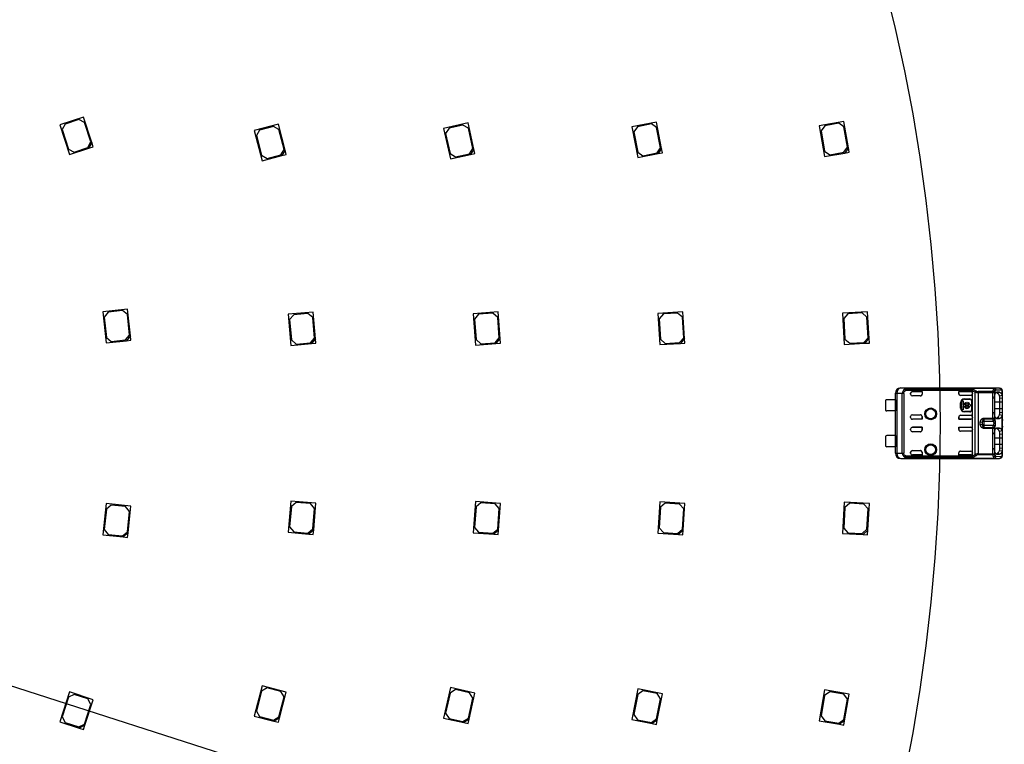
# Model space of a CAD drawing. Header units: millimetres. Extents: x 7 to 819, y 6 to 587.
# Tile 10 of 13: x 463 to 573, y 289 to 370. Entities that reach past the tile are written whole.
import ezdxf
from ezdxf.enums import TextEntityAlignment as Align
from ezdxf.lldxf.tags import DXFTag

# ---------------------------------------------------------------- set-up
doc = ezdxf.new("R2010")
doc.units = ezdxf.units.MM
doc.layers.add('Default', color=7, linetype='Continuous')
doc.layers.add('RDLED_440MM_5000', color=7, linetype='Continuous')
doc.styles.add('SEACAD_Arial', font='arial.ttf')
doc.styles.add('SEACAD_Solid_Edge_ANSI1_Symbols', font='semeca1.ttf')
tags = doc.linetypes.add('HIDDEN2', pattern=[4.7625, 3.175, -1.5875]).pattern_tags.tags
tags[6:7] = [DXFTag(74, 4), DXFTag(75, 0), DXFTag(340, '0'), DXFTag(46, 0.0), DXFTag(50, 0.0), DXFTag(44, 0.0), DXFTag(45, 0.0)]
tags[4:5] = [DXFTag(74, 4), DXFTag(75, 0), DXFTag(340, '0'), DXFTag(46, 0.0), DXFTag(50, 0.0), DXFTag(44, 0.0), DXFTag(45, 0.0)]
doc.dimstyles.new('ISO', dxfattribs={"dimtxt": 7, "dimasz": 7, "dimexe": 3.5, "dimexo": 0, "dimgap": 1.75, "dimtad": 1, "dimtxsty": 'SEACAD_Arial', "dimblk1": '_SE_FILLED', "dimblk2": '_SE_FILLED', "dimsah": 1, "dimcen": 3.5, "dimadec": 0, "dimazin": 0, "dimtfac": 0.5, "dimtdec": 3, "dimtmove": 0, "dimatfit": 3, "dimfxl": 1, "dimarcsym": 0})

# ---------------------------------------------------------------- blocks, each defined once
blk = doc.blocks.new('SE')
at = {"layer": 'RDLED_440MM_5000', "color": 7, "linetype": 'Continuous'}
for p, q in [((470.5, 358.84), (467.83, 357.98)), ((467.83, 357.98), (468.91, 354.65)), ((468.43, 358.07), (468.11, 357.44)), ((469.96, 358.56), (468.43, 358.07)), ((470.59, 358.24), (469.96, 358.56)), ((471.42, 355.99), (470.5, 358.84)), ((471.3, 356.06), (470.59, 358.24)), ((492.29, 358.05), (489.58, 357.35)), ((493.04, 355.15), (492.29, 358.05)), ((513.51, 358.19), (510.77, 357.58)), ((512.94, 357.96), (511.38, 357.62)), ((513.54, 357.59), (512.94, 357.96)), ((514.16, 355.26), (513.51, 358.19)), ((534.58, 358.29), (531.83, 357.75)), ((534.01, 358.08), (532.44, 357.77)), ((534.59, 357.68), (534.01, 358.08)), ((535.15, 355.34), (534.58, 358.29)), ((555.55, 358.36), (552.79, 357.88)), ((554.97, 358.16), (553.4, 357.88)), ((555.55, 357.75), (554.97, 358.16)), ((556.06, 355.4), (555.55, 358.36)), ((468.11, 357.44), (468.82, 355.25)), ((489.58, 357.35), (490.46, 353.96)), ((490.18, 357.4), (489.83, 356.79)), ((491.73, 357.8), (490.18, 357.4)), ((492.34, 357.45), (491.73, 357.8)), ((492.92, 355.22), (492.34, 357.45)), ((510.77, 357.58), (511.54, 354.17)), ((511.38, 357.62), (511, 357.02)), ((511, 357.02), (511.5, 354.78)), ((514.04, 355.34), (513.54, 357.59)), ((531.83, 357.75), (532.5, 354.32)), ((532.44, 357.77), (532.04, 357.18)), ((532.04, 357.18), (532.48, 354.93)), ((535.03, 355.42), (534.59, 357.68)), ((552.79, 357.88), (553.38, 354.43)), ((553.4, 357.88), (552.99, 357.31)), ((552.99, 357.31), (553.38, 355.04)), ((555.94, 355.48), (555.55, 357.75)), ((470.98, 355.43), (471.3, 356.06)), ((471.42, 355.99), (471.1, 355.36)), ((471.58, 355.52), (471.42, 355.99)), ((489.83, 356.79), (490.41, 354.57)), ((468.82, 355.25), (469.45, 354.93)), ((468.91, 354.65), (471.1, 355.36)), ((469.45, 354.93), (470.98, 355.43)), ((471.1, 355.36), (471.58, 355.52)), ((492.56, 354.61), (492.92, 355.22)), ((493.04, 355.15), (492.69, 354.54)), ((492.69, 354.54), (493.17, 354.67)), ((493.17, 354.67), (493.04, 355.15)), ((511.5, 354.78), (512.1, 354.4)), ((511.54, 354.17), (513.78, 354.67)), ((512.1, 354.4), (513.66, 354.74)), ((513.66, 354.74), (514.04, 355.34)), ((514.16, 355.26), (513.78, 354.67)), ((513.78, 354.67), (514.27, 354.78)), ((514.27, 354.78), (514.16, 355.26)), ((532.48, 354.93), (533.07, 354.53)), ((532.5, 354.32), (534.76, 354.76)), ((533.07, 354.53), (534.64, 354.84)), ((534.64, 354.84), (535.03, 355.42)), ((535.15, 355.34), (534.76, 354.76)), ((534.76, 354.76), (535.25, 354.85)), ((535.25, 354.85), (535.15, 355.34)), ((553.38, 355.04), (553.96, 354.63)), ((553.38, 354.43), (555.65, 354.82)), ((553.96, 354.63), (555.53, 354.91)), ((555.53, 354.91), (555.94, 355.48)), ((556.06, 355.4), (555.65, 354.82)), ((555.65, 354.82), (556.14, 354.91)), ((556.14, 354.91), (556.06, 355.4)), ((490.41, 354.57), (491.02, 354.21)), ((490.46, 353.96), (492.69, 354.54)), ((491.02, 354.21), (492.56, 354.61)), ((475.43, 337.37), (472.65, 337.07)), ((472.65, 337.07), (473.02, 333.59)), ((473.26, 337.04), (472.81, 336.49)), ((474.85, 337.2), (473.26, 337.04)), ((475.4, 336.76), (474.85, 337.2)), ((475.75, 334.38), (475.43, 337.37)), ((496.19, 337.04), (493.4, 336.8)), ((496.45, 334.05), (496.19, 337.04)), ((516.88, 337.06), (514.08, 336.85)), ((517.1, 334.06), (516.88, 337.06)), ((537.54, 337.07), (534.75, 336.89)), ((537.73, 334.07), (537.54, 337.07)), ((558.19, 337.08), (555.39, 336.92)), ((558.36, 334.08), (558.19, 337.08)), ((472.81, 336.49), (473.05, 334.2)), ((475.64, 334.47), (475.4, 336.76)), ((493.4, 336.8), (493.7, 333.31)), ((494.01, 336.75), (493.55, 336.21)), ((493.55, 336.21), (493.75, 333.92)), ((495.6, 336.89), (494.01, 336.75)), ((496.14, 336.43), (495.6, 336.89)), ((496.34, 334.14), (496.14, 336.43)), ((514.08, 336.85), (514.34, 333.36)), ((514.69, 336.8), (514.23, 336.26)), ((514.23, 336.26), (514.4, 333.97)), ((516.29, 336.91), (514.69, 336.8)), ((516.82, 336.45), (516.29, 336.91)), ((516.99, 334.16), (516.82, 336.45)), ((534.75, 336.89), (534.97, 333.4)), ((535.35, 336.83), (534.88, 336.3)), ((534.88, 336.3), (535.03, 334)), ((536.95, 336.93), (535.35, 336.83)), ((537.48, 336.46), (536.95, 336.93)), ((537.63, 334.17), (537.48, 336.46)), ((555.39, 336.92), (555.59, 333.42)), ((556, 336.85), (555.53, 336.32)), ((555.53, 336.32), (555.66, 334.03)), ((557.6, 336.94), (556, 336.85)), ((558.12, 336.47), (557.6, 336.94)), ((558.25, 334.18), (558.12, 336.47)), ((473.02, 333.59), (475.3, 333.83)), ((473.05, 334.2), (473.6, 333.76)), ((473.6, 333.76), (475.19, 333.92)), ((475.19, 333.92), (475.64, 334.47)), ((475.75, 334.38), (475.3, 333.83)), ((475.3, 333.83), (475.8, 333.89)), ((475.8, 333.89), (475.75, 334.38)), ((493.75, 333.92), (494.29, 333.46)), ((495.88, 333.6), (496.34, 334.14)), ((496.45, 334.05), (495.99, 333.51)), ((496.49, 333.55), (496.45, 334.05)), ((514.4, 333.97), (514.93, 333.5)), ((516.53, 333.62), (516.99, 334.16)), ((517.1, 334.06), (516.63, 333.53)), ((517.13, 333.57), (517.1, 334.06)), ((535.03, 334), (535.56, 333.53)), ((537.16, 333.64), (537.63, 334.17)), ((537.73, 334.07), (537.26, 333.54)), ((537.76, 333.58), (537.73, 334.07)), ((555.66, 334.03), (556.19, 333.56)), ((557.78, 333.65), (558.25, 334.18)), ((558.36, 334.08), (557.89, 333.56)), ((558.39, 333.58), (558.36, 334.08)), ((493.7, 333.31), (495.99, 333.51)), ((494.29, 333.46), (495.88, 333.6)), ((495.99, 333.51), (496.49, 333.55)), ((514.34, 333.36), (516.63, 333.53)), ((514.93, 333.5), (516.53, 333.62)), ((516.63, 333.53), (517.13, 333.57)), ((534.97, 333.4), (537.26, 333.54)), ((535.56, 333.53), (537.16, 333.64)), ((537.26, 333.54), (537.76, 333.58)), ((555.59, 333.42), (557.89, 333.56)), ((556.19, 333.56), (557.78, 333.65)), ((557.89, 333.56), (558.39, 333.58)), ((561.9, 328.56), (571.35, 328.56)), ((561.9, 328.56), (561.91, 328.54)), ((562.58, 328.54), (561.91, 328.54)), ((562.37, 328.43), (562.46, 328.27)), ((562.46, 328.44), (569.99, 328.44)), ((562.46, 328.44), (562.46, 328.27)), ((569.93, 328.27), (562.46, 328.27)), ((562.58, 328.54), (572.37, 328.54)), ((562.58, 328.54), (562.58, 328.53)), ((562.58, 328.53), (572.37, 328.53)), ((569.93, 328.25), (569.93, 328.27)), ((569.93, 327.96), (569.93, 328.25)), ((569.93, 328.25), (570.21, 328.1)), ((569.99, 328.44), (570.32, 328.25)), ((571.35, 328.55), (571.35, 328.56)), ((571.35, 328.55), (571.35, 328.55)), ((572.95, 328.55), (571.35, 328.55)), ((572.19, 328.15), (572.26, 328.38)), ((572.26, 328.38), (572.37, 328.53)), ((572.95, 328.55), (572.37, 328.54)), ((572.37, 328.53), (572.37, 328.54)), ((572.56, 328.34), (573.14, 328.35)), ((572.95, 328.55), (573.05, 328.5)), ((573.23, 327.75), (573.23, 328.31)), ((560.2, 327.18), (560.2, 326.03)), ((561.3, 327.23), (560.35, 327.23)), ((561.3, 327.23), (561.3, 327.96)), ((561.31, 327.96), (561.3, 327.96)), ((561.3, 327.23), (561.3, 325.98)), ((561.31, 327.94), (561.31, 327.96)), ((561.45, 327.94), (561.31, 327.94)), ((561.31, 327.94), (561.31, 327.94)), ((561.31, 321.28), (561.31, 327.94)), ((562.07, 327.94), (561.45, 327.94)), ((561.45, 327.94), (561.45, 321.28)), ((562.23, 327.94), (562.07, 327.94)), ((562.07, 321.28), (562.07, 327.94)), ((562.23, 327.94), (562.23, 321.28)), ((563, 327.86), (563, 327.96)), ((563.2, 328.16), (564.3, 328.16)), ((564.29, 328.16), (563.2, 328.16)), ((563.2, 328.16), (563.2, 328.16)), ((564.1, 327.66), (563.2, 327.66)), ((564.29, 328.16), (564.29, 327.86)), ((564.29, 328.16), (564.3, 328.16)), ((564.29, 327.86), (564.3, 327.86)), ((564.3, 328.16), (564.3, 327.86)), ((568.4, 327.92), (568.4, 328.16)), ((568.4, 328.16), (569.73, 328.16)), ((569.73, 328.16), (568.4, 328.16)), ((568.4, 328.16), (568.4, 328.16)), ((568.4, 327.91), (568.4, 328.16)), ((568.4, 327.91), (568.4, 327.92)), ((569.73, 327.72), (568.6, 327.72)), ((568.75, 326.11), (568.75, 327.1)), ((568.75, 327.1), (568.88, 327.1)), ((568.88, 327.1), (568.88, 326.67)), ((569.03, 327.34), (569.63, 327.34)), ((569.03, 327.34), (569.03, 327.31)), ((569.03, 327.31), (569.63, 327.31)), ((569.63, 327.31), (569.63, 327.34)), ((569.73, 328.16), (569.73, 328.16)), ((569.85, 327.11), (569.83, 327.11)), ((569.83, 327.11), (569.83, 326.11)), ((569.85, 327.11), (569.85, 326.11)), ((569.93, 327.96), (569.93, 327.92)), ((569.93, 325.3), (569.93, 327.92)), ((570.21, 321.12), (570.21, 328.1)), ((572.19, 328.15), (570.55, 328.15)), ((570.55, 328.15), (570.55, 328.02)), ((570.55, 328.02), (570.55, 321.19)), ((572.19, 328.02), (570.55, 328.02)), ((572.12, 327.46), (572.4, 327.46)), ((572.19, 328.02), (572.19, 328.15)), ((572.19, 325.19), (572.19, 328.02)), ((572.38, 328.02), (572.19, 328.02)), ((572.38, 328.02), (572.38, 325.19)), ((572.4, 327.46), (572.4, 325.76)), ((572.53, 328.02), (572.53, 328.02)), ((572.95, 328.07), (572.62, 328.07)), ((572.67, 327.97), (572.95, 328.07)), ((572.95, 327.68), (573.24, 327.75)), ((573.29, 327.4), (573, 327.36)), ((573, 326.96), (573, 327.36)), ((573.3, 327.4), (573.3, 328.15)), ((573.3, 326.96), (573.3, 327.4)), ((568.6, 326.31), (568.6, 326.91)), ((568.63, 326.91), (568.6, 326.91)), ((568.6, 326.31), (568.63, 326.31)), ((568.63, 326.31), (568.63, 326.91)), ((568.88, 326.11), (568.75, 326.11)), ((568.88, 326.67), (568.98, 326.67)), ((568.98, 326.54), (568.88, 326.54)), ((568.88, 326.54), (568.88, 326.11)), ((569.11, 326.67), (569.52, 326.67)), ((569.52, 326.54), (569.11, 326.54)), ((569.23, 326.93), (569.23, 326.81)), ((569.4, 326.81), (569.4, 326.93)), ((569.64, 326.67), (569.75, 326.67)), ((569.75, 326.54), (569.64, 326.54)), ((569.75, 326.67), (569.75, 326.54)), ((569.83, 326.11), (569.85, 326.11)), ((573, 326.96), (572.4, 326.96)), ((572.4, 326.26), (573, 326.26)), ((573.3, 326.96), (573, 326.96)), ((573, 326.26), (573, 326.96)), ((573, 326.26), (573.3, 326.26)), ((573, 325.86), (573, 326.26)), ((573.3, 326.26), (573.3, 326.96)), ((573.3, 325.82), (573.3, 326.26)), ((561.3, 325.98), (560.35, 325.98)), ((561.3, 323.23), (561.3, 325.98)), ((563, 325.25), (563, 325.36)), ((563.2, 325.56), (564.1, 325.56)), ((563.2, 325.06), (563.2, 325.05)), ((564.29, 325.06), (563.2, 325.06)), ((564.3, 325.05), (563.2, 325.05)), ((564.29, 325.06), (564.29, 325.36)), ((564.3, 325.36), (564.29, 325.36)), ((564.29, 325.06), (564.3, 325.05)), ((564.3, 325.36), (564.3, 325.05)), ((568.4, 325.31), (568.4, 325.06)), ((568.4, 325.31), (568.4, 325.3)), ((568.4, 325.05), (568.4, 325.3)), ((568.4, 325.06), (568.4, 325.05)), ((569.73, 325.06), (568.4, 325.06)), ((568.4, 325.05), (569.73, 325.05)), ((568.6, 325.5), (569.73, 325.5)), ((569.63, 325.91), (569.03, 325.91)), ((569.03, 325.91), (569.03, 325.88)), ((569.63, 325.88), (569.03, 325.88)), ((569.63, 325.88), (569.63, 325.91)), ((569.73, 325.05), (569.73, 325.06)), ((569.93, 325.3), (569.93, 325.25)), ((569.93, 323.96), (569.93, 325.25)), ((571.07, 324.94), (571, 324.72)), ((571.2, 325.19), (572.19, 325.19)), ((571.2, 325.19), (571.2, 325.07)), ((572.19, 325.07), (571.2, 325.07)), ((571.2, 325.07), (571.2, 324.86)), ((572.4, 325.76), (572.12, 325.76)), ((572.19, 325.07), (572.19, 325.19)), ((572.19, 325.19), (572.38, 325.19)), ((572.26, 324.86), (572.19, 325.07)), ((572.62, 325.15), (572.95, 325.15)), ((572.95, 325.15), (572.67, 325.25)), ((573.24, 325.47), (572.95, 325.54)), ((573, 325.86), (573.29, 325.82)), ((573.23, 323.75), (573.23, 325.47)), ((573.3, 325.03), (573.29, 325)), ((573.3, 325.03), (573.3, 325.82)), ((563, 323.86), (563, 323.96)), ((563.2, 324.16), (564.3, 324.16)), ((564.29, 324.16), (563.2, 324.16)), ((563.2, 324.16), (563.2, 324.16)), ((564.29, 323.86), (564.29, 324.16)), ((564.29, 324.16), (564.3, 324.16)), ((564.29, 323.86), (564.3, 323.86)), ((564.3, 324.16), (564.3, 323.86)), ((568.4, 323.92), (568.4, 324.16)), ((568.4, 324.16), (569.73, 324.16)), ((568.4, 324.16), (568.4, 323.91)), ((568.4, 324.16), (569.73, 324.16)), ((568.4, 324.16), (568.4, 324.16)), ((568.4, 323.91), (568.4, 323.92)), ((569.73, 324.16), (569.73, 324.16)), ((569.93, 323.96), (569.93, 323.92)), ((569.93, 321.3), (569.93, 323.92)), ((570.8, 324.47), (570.8, 324.75)), ((570.8, 324.75), (571, 324.72)), ((570.8, 324.47), (571, 324.5)), ((571, 324.64), (571, 324.62)), ((571, 324.62), (571, 324.5)), ((571.2, 324.86), (571.2, 324.36)), ((571.2, 324.86), (572.26, 324.86)), ((572.26, 324.36), (571.2, 324.36)), ((571.2, 324.36), (571.2, 324.15)), ((571.2, 324.15), (572.19, 324.15)), ((571.2, 324.15), (571.2, 324.02)), ((572.19, 324.02), (571.2, 324.02)), ((572.19, 324.15), (572.26, 324.36)), ((572.19, 324.02), (572.19, 324.15)), ((572.19, 321.19), (572.19, 324.02)), ((572.38, 324.02), (572.19, 324.02)), ((572.38, 324.02), (572.38, 321.19)), ((572.95, 324.07), (572.62, 324.07)), ((572.67, 323.97), (572.95, 324.07)), ((573.29, 324.22), (573.3, 324.19)), ((573.3, 323.4), (573.3, 324.19)), ((560.2, 323.18), (560.2, 322.03)), ((561.3, 323.23), (560.35, 323.23)), ((561.3, 323.23), (561.3, 321.98)), ((564.1, 323.66), (563.2, 323.66)), ((569.73, 323.72), (568.6, 323.72)), ((572.12, 323.46), (572.4, 323.46)), ((572.4, 323.46), (572.4, 321.76)), ((573, 322.96), (572.4, 322.96)), ((573.23, 323.76), (572.95, 323.68)), ((573.29, 323.4), (573, 323.36)), ((573, 322.96), (573, 323.36)), ((573, 322.26), (573, 322.96)), ((573.3, 322.96), (573, 322.96)), ((573.3, 322.96), (573.3, 323.4)), ((573.3, 322.26), (573.3, 322.96)), ((561.3, 321.98), (560.35, 321.98)), ((561.3, 321.26), (561.3, 321.98)), ((572.4, 321.76), (572.12, 321.76)), ((572.4, 322.26), (573, 322.26)), ((573, 321.86), (573, 322.26)), ((573, 322.26), (573.3, 322.26)), ((573, 321.86), (573.29, 321.82)), ((573.3, 321.82), (573.3, 322.26)), ((573.3, 321.07), (573.3, 321.82)), ((561.3, 321.26), (561.31, 321.26)), ((561.31, 321.28), (561.45, 321.28)), ((561.31, 321.28), (561.31, 321.27)), ((561.31, 321.26), (561.31, 321.27)), ((561.45, 321.28), (562.07, 321.28)), ((561.91, 320.68), (561.9, 320.66)), ((561.9, 320.66), (571.35, 320.66)), ((561.91, 320.68), (562.58, 320.68)), ((562.07, 321.28), (562.23, 321.28)), ((562.37, 320.8), (562.46, 320.95)), ((562.37, 320.8), (562.37, 320.79)), ((562.46, 320.95), (569.93, 320.95)), ((562.46, 320.95), (562.46, 320.77)), ((569.99, 320.77), (562.46, 320.77)), ((562.58, 320.69), (562.58, 320.68)), ((562.58, 320.69), (572.37, 320.69)), ((572.37, 320.68), (562.58, 320.68)), ((563, 321.25), (563, 321.36)), ((563.2, 321.56), (564.1, 321.56)), ((563.2, 321.06), (563.2, 321.05)), ((564.29, 321.06), (563.2, 321.06)), ((564.3, 321.05), (563.2, 321.05)), ((564.3, 321.36), (564.29, 321.36)), ((564.29, 321.36), (564.29, 321.06)), ((564.29, 321.06), (564.3, 321.05)), ((564.3, 321.36), (564.3, 321.05)), ((568.4, 321.31), (568.4, 321.3)), ((568.4, 321.06), (568.4, 321.31)), ((568.4, 321.05), (568.4, 321.3)), ((568.4, 321.06), (568.4, 321.05)), ((569.73, 321.06), (568.4, 321.06)), ((568.4, 321.05), (569.73, 321.05)), ((568.6, 321.5), (569.73, 321.5)), ((569.73, 321.05), (569.73, 321.06)), ((569.93, 321.3), (569.93, 321.25)), ((569.93, 320.97), (569.93, 321.25)), ((570.32, 320.97), (569.99, 320.77)), ((570.55, 321.19), (572.19, 321.19)), ((570.55, 321.19), (570.55, 321.07)), ((572.19, 321.07), (570.55, 321.07)), ((571.35, 320.67), (571.35, 320.67)), ((571.35, 320.66), (571.35, 320.67)), ((571.35, 320.67), (572.95, 320.67)), ((572.19, 321.07), (572.19, 321.19)), ((572.19, 321.19), (572.38, 321.19)), ((572.26, 320.84), (572.19, 321.07)), ((572.37, 320.69), (572.26, 320.84)), ((572.37, 320.68), (572.37, 320.69)), ((572.37, 320.68), (572.95, 320.67)), ((573.14, 320.87), (572.56, 320.88)), ((572.62, 321.15), (572.95, 321.15)), ((572.95, 321.15), (572.67, 321.25)), ((573.24, 321.47), (572.95, 321.54)), ((573.05, 320.72), (572.95, 320.67)), ((573.05, 320.72), (573.07, 320.72)), ((573.23, 320.91), (573.23, 321.47)), ((473.02, 315.63), (472.65, 312.14)), ((473.05, 315.02), (472.81, 312.73)), ((475.8, 315.33), (473.02, 315.63)), ((473.6, 315.46), (473.05, 315.02)), ((475.19, 315.3), (473.6, 315.46)), ((475.64, 314.75), (475.19, 315.3)), ((475.49, 312.35), (475.8, 315.33)), ((493.7, 315.91), (493.4, 312.42)), ((493.75, 315.3), (493.55, 313.01)), ((496.49, 315.67), (493.7, 315.91)), ((494.29, 315.75), (493.75, 315.3)), ((495.88, 315.62), (494.29, 315.75)), ((496.34, 315.08), (495.88, 315.62)), ((496.14, 312.79), (496.34, 315.08)), ((496.24, 312.68), (496.49, 315.67)), ((514.34, 315.86), (514.08, 312.37)), ((514.4, 315.25), (514.23, 312.96)), ((517.13, 315.65), (514.34, 315.86)), ((514.93, 315.71), (514.4, 315.25)), ((516.53, 315.6), (514.93, 315.71)), ((516.99, 315.06), (516.53, 315.6)), ((516.82, 312.77), (516.99, 315.06)), ((516.91, 312.66), (517.13, 315.65)), ((534.97, 315.82), (534.75, 312.33)), ((535.03, 315.22), (534.88, 312.92)), ((537.76, 315.64), (534.97, 315.82)), ((535.56, 315.68), (535.03, 315.22)), ((537.16, 315.58), (535.56, 315.68)), ((537.63, 315.05), (537.16, 315.58)), ((537.48, 312.76), (537.63, 315.05)), ((537.57, 312.65), (537.76, 315.64)), ((555.59, 315.79), (555.39, 312.3)), ((555.66, 315.19), (555.53, 312.89)), ((558.39, 315.63), (555.59, 315.79)), ((556.19, 315.66), (555.66, 315.19)), ((557.78, 315.57), (556.19, 315.66)), ((558.25, 315.04), (557.78, 315.57)), ((558.12, 312.75), (558.25, 315.04)), ((558.22, 312.64), (558.39, 315.63)), ((475.4, 312.46), (475.64, 314.75)), ((493.55, 313.01), (494.01, 312.47)), ((495.6, 312.33), (496.14, 312.79)), ((514.23, 312.96), (514.69, 312.42)), ((534.88, 312.92), (535.35, 312.39)), ((555.53, 312.89), (556, 312.37)), ((472.65, 312.14), (474.94, 311.9)), ((472.81, 312.73), (473.26, 312.18)), ((473.26, 312.18), (474.85, 312.01)), ((474.85, 312.01), (475.4, 312.46)), ((475.49, 312.35), (474.94, 311.9)), ((474.94, 311.9), (475.43, 311.85)), ((475.43, 311.85), (475.49, 312.35)), ((493.4, 312.42), (495.69, 312.22)), ((494.01, 312.47), (495.6, 312.33)), ((496.24, 312.68), (495.69, 312.22)), ((495.69, 312.22), (496.19, 312.18)), ((496.19, 312.18), (496.24, 312.68)), ((514.08, 312.37), (516.38, 312.2)), ((514.69, 312.42), (516.29, 312.31)), ((516.29, 312.31), (516.82, 312.77)), ((516.91, 312.66), (516.38, 312.2)), ((516.38, 312.2), (516.88, 312.16)), ((516.88, 312.16), (516.91, 312.66)), ((534.75, 312.33), (537.04, 312.18)), ((535.35, 312.39), (536.95, 312.29)), ((536.95, 312.29), (537.48, 312.76)), ((537.57, 312.65), (537.04, 312.18)), ((537.04, 312.18), (537.54, 312.15)), ((537.54, 312.15), (537.57, 312.65)), ((555.39, 312.3), (557.69, 312.17)), ((556, 312.37), (557.6, 312.27)), ((557.6, 312.27), (558.12, 312.75)), ((558.22, 312.64), (557.69, 312.17)), ((557.69, 312.17), (558.19, 312.14)), ((558.19, 312.14), (558.22, 312.64)), ((490.46, 295.26), (489.58, 291.87)), ((493.17, 294.55), (490.46, 295.26)), ((468.91, 294.57), (467.83, 291.24)), ((469.45, 294.29), (468.82, 293.97)), ((471.58, 293.7), (468.91, 294.57)), ((470.98, 293.79), (469.45, 294.29)), ((490.41, 294.65), (489.83, 292.43)), ((491.02, 295.01), (490.41, 294.65)), ((492.56, 294.61), (491.02, 295.01)), ((492.41, 291.65), (493.17, 294.55)), ((492.92, 294), (492.56, 294.61)), ((511.54, 295.05), (510.77, 291.63)), ((511.5, 294.44), (511, 292.2)), ((512.1, 294.82), (511.5, 294.44)), ((514.27, 294.44), (511.54, 295.05)), ((513.66, 294.47), (512.1, 294.82)), ((513.62, 291.51), (514.27, 294.44)), ((514.04, 293.88), (513.66, 294.47)), ((532.5, 294.9), (531.83, 291.47)), ((532.48, 294.29), (532.04, 292.04)), ((533.07, 294.69), (532.48, 294.29)), ((535.25, 294.37), (532.5, 294.9)), ((534.64, 294.38), (533.07, 294.69)), ((535.03, 293.8), (534.64, 294.38)), ((534.67, 291.42), (535.25, 294.37)), ((553.38, 294.79), (552.79, 291.34)), ((553.38, 294.18), (552.99, 291.91)), ((556.14, 294.31), (553.38, 294.79)), ((553.96, 294.59), (553.38, 294.18)), ((555.53, 294.31), (553.96, 294.59)), ((555.94, 293.74), (555.53, 294.31)), ((555.63, 291.35), (556.14, 294.31)), ((468.82, 293.97), (468.11, 291.78)), ((470.59, 290.98), (471.3, 293.16)), ((470.65, 290.85), (471.58, 293.7)), ((471.3, 293.16), (470.98, 293.79)), ((492.34, 291.77), (492.92, 294)), ((513.54, 291.63), (514.04, 293.88)), ((534.59, 291.54), (535.03, 293.8)), ((555.55, 291.47), (555.94, 293.74)), ((489.58, 291.87), (491.8, 291.29)), ((489.83, 292.43), (490.18, 291.82)), ((511, 292.2), (511.38, 291.6)), ((532.04, 292.04), (532.44, 291.45)), ((552.99, 291.91), (553.4, 291.33)), ((467.83, 291.24), (470.02, 290.53)), ((468.11, 291.78), (468.43, 291.15)), ((468.43, 291.15), (469.96, 290.66)), ((469.96, 290.66), (470.59, 290.98)), ((470.65, 290.85), (470.02, 290.53)), ((470.5, 290.37), (470.65, 290.85)), ((490.18, 291.82), (491.73, 291.41)), ((491.73, 291.41), (492.34, 291.77)), ((492.41, 291.65), (491.8, 291.29)), ((491.8, 291.29), (492.29, 291.17)), ((492.29, 291.17), (492.41, 291.65)), ((510.77, 291.63), (513.02, 291.13)), ((511.38, 291.6), (512.94, 291.25)), ((512.94, 291.25), (513.54, 291.63)), ((513.62, 291.51), (513.02, 291.13)), ((513.02, 291.13), (513.51, 291.03)), ((513.51, 291.03), (513.62, 291.51)), ((531.83, 291.47), (534.09, 291.03)), ((532.44, 291.45), (534.01, 291.14)), ((534.01, 291.14), (534.59, 291.54)), ((534.67, 291.42), (534.09, 291.03)), ((534.09, 291.03), (534.58, 290.93)), ((534.58, 290.93), (534.67, 291.42)), ((552.79, 291.34), (555.05, 290.95)), ((553.4, 291.33), (554.97, 291.06)), ((554.97, 291.06), (555.55, 291.47)), ((555.63, 291.35), (555.05, 290.95)), ((555.05, 290.95), (555.55, 290.86)), ((555.55, 290.86), (555.63, 291.35)), ((470.02, 290.53), (470.5, 290.37))]:
    blk.add_line(p, q, dxfattribs=at)
for centre, radius in [((565.25, 325.66), 0.657), ((565.25, 325.66), 0.586), ((565.25, 325.66), 0.552), ((565.25, 325.66), 0.55), ((565.25, 321.66), 0.657), ((565.25, 321.66), 0.586), ((565.25, 321.66), 0.552), ((565.25, 321.66), 0.55)]:
    blk.add_circle(centre, radius, dxfattribs=at)
for centre, radius, start, end in [((561.91, 327.94), 0.6, 90.004, 179.9956), ((562.66, 327.92), 0.581, 119.457, 178.84), ((562.45, 328.23), 0.213, 87.5513, 111.0362), ((570.76, 328.1), 0.848, 155.6734, 168.4245), ((570.59, 327.92), 0.416, 128.9398, 154.2406), ((570.57, 328.51), 0.363, 227.5953, 267.0776), ((572.21, 328.12), 0.262, 19.7317, 77.0474), ((572.35, 328.32), 0.207, 3.1147, 84.8365), ((573.28, 327.77), 0.935, 152.0828, 164.2359), ((572.76, 328.06), 0.346, 126.1301, 153.8376), ((572.95, 328.35), 0.195, 358.4846, 87.9947), ((560.35, 326.98), 0.25, 90, 126.8699), ((563.2, 327.86), 0.2, 180, 270), ((569.03, 326.91), 0.426, 90, 180), ((569.03, 326.91), 0.4, 90, 180), ((569.63, 327.11), 0.226, 0, 90), ((569.63, 327.11), 0.2, 0, 90), ((570.56, 328.86), 0.832, 245.0685, 269.2655), ((572.16, 327.9), 0.249, 29.2716, 83.1726), ((572.03, 327.39), 0.97, 358.0249, 17.1465), ((572.56, 327.45), 0.741, 355.7637, 23.6318), ((560.35, 326.23), 0.25, 233.1301, 270), ((569.03, 326.31), 0.426, 180, 270), ((569.03, 326.31), 0.4, 180, 270), ((569.31, 326.61), 0.337, 104.2042, 168.6727), ((569.31, 326.61), 0.337, 191.3273, 348.6727), ((569.31, 326.61), 0.217, 112.432, 162.2153), ((569.31, 326.61), 0.217, 197.7847, 342.2153), ((569.31, 326.61), 0.337, 11.3273, 75.7958), ((569.31, 326.61), 0.217, 17.7847, 67.568), ((569.63, 326.11), 0.2, 270, 0), ((569.63, 326.11), 0.226, 270, 360), ((563.2, 325.36), 0.2, 90, 180), ((572.16, 325.32), 0.249, 276.8284, 330.7273), ((572.21, 325.1), 0.253, 281.5705, 340.7471), ((571.42, 324.61), 1.1, 338.1484, 21.8517), ((571.88, 325.84), 1.12, 344.1159, 0.7245), ((572.56, 325.76), 0.742, 336.3726, 4.2627), ((575.13, 324.61), 1.88, 167.923, 192.103), ((563.2, 323.86), 0.2, 180, 270), ((571.66, 324.65), 0.668, 174.1343, 181.3005), ((572.16, 323.9), 0.249, 29.2767, 83.1684), ((572.21, 324.12), 0.253, 19.2531, 78.4293), ((573.3, 323.76), 0.962, 153.0574, 164.1819), ((560.35, 322.98), 0.25, 90, 126.8699), ((572.01, 323.39), 0.986, 358.1205, 17.0508), ((572.54, 323.45), 0.758, 355.9497, 23.3956), ((560.35, 322.23), 0.25, 233.1301, 270), ((571.88, 321.84), 1.12, 344.1161, 0.7254), ((572.56, 321.76), 0.741, 336.3608, 4.2684), ((561.91, 321.28), 0.6, 180.0044, 269.9972), ((562.67, 321.3), 0.593, 181.8595, 239.9225), ((562.45, 320.99), 0.213, 248.6596, 272.1387), ((563.2, 321.36), 0.2, 90, 180), ((569.44, 322.27), 1.39, 290.5133, 303.6746), ((570.35, 321), 0.427, 186.3279, 211.9726), ((570.56, 320.36), 0.829, 90.6971, 114.9695), ((570.57, 320.7), 0.368, 93.1464, 132.1822), ((572.16, 321.32), 0.249, 276.8293, 330.7266), ((572.21, 321.09), 0.252, 281.6615, 341.5714), ((572.35, 320.89), 0.207, 275.1481, 356.8921), ((573.28, 321.45), 0.934, 195.762, 207.932), ((572.76, 321.16), 0.346, 206.1713, 233.8588), ((572.95, 320.86), 0.195, 272.0087, 1.5161), ((573.07, 320.89), 0.167, 269.2963, 8.1629)]:
    blk.add_arc(centre, radius, start, end, dxfattribs=at)
for centre, major_axis, ratio, start_param, end_param in [((561.9, 327.96), (0.424, -0.424), 0.999924, 2.35623, 3.926978), ((561.91, 327.94), (0.006, 0.6), 0.766027, 0.013567, 1.579437), ((572.37, 328.34), (-0.005, 0.2), 0.939661, 4.689874, 6.25773), ((573.05, 328.31), (-0.134, -0.148), 0.8975, 2.254597, 3.932999), ((573.14, 327.45), (-0.001, -0.902), 0.342128, 2.840825, 3.150345), ((563.2, 327.96), (0, -0.2), 0.999994, 3.141593, 4.712389), ((563.2, 327.96), (0, -0.2), 0.999994, 3.141593, 4.712375), ((564.09, 327.86), (-0.2, 0), 0.999848, 1.570796, 3.141593), ((564.1, 327.86), (-0.2, 0), 0.999848, 1.570796, 3.141593), ((568.6, 327.92), (0.141, -0.141), 0.999695, 3.926839, 5.497939), ((568.6, 327.91), (0.141, -0.141), 0.999695, 3.932239, 4.712389), ((569.73, 327.96), (0, -0.2), 0.999994, 1.570796, 3.141593), ((569.73, 327.96), (0, -0.2), 0.999994, 1.570796, 3.141593), ((569.73, 327.92), (0, -0.2), 0.999848, 0, 1.570796), ((563.2, 325.26), (0, 0.2), 0.999994, 1.570796, 3.141593), ((563.2, 325.25), (0, 0.2), 0.999994, 1.570796, 3.141593), ((564.09, 325.36), (-0.2, 0), 0.999848, 3.141593, 4.712389), ((564.1, 325.36), (-0.2, 0), 0.999848, 3.141593, 4.712389), ((568.6, 325.3), (0.141, 0.141), 0.999695, 0.785246, 2.356347), ((568.6, 325.31), (0.141, 0.141), 0.999695, 1.570796, 2.356347), ((569.73, 325.3), (0, 0.2), 0.999848, 4.712389, 6.283185), ((569.73, 325.26), (0, 0.2), 0.999994, 3.141593, 4.712389), ((569.73, 325.25), (0, 0.2), 0.999994, 3.141593, 4.712389), ((572.62, 325.81), (0, -0.938), 0.34202, -0.859272, -0.576897), ((563.2, 323.96), (0, -0.2), 0.999994, 3.141593, 4.712389), ((563.2, 323.96), (0, -0.2), 0.999994, 3.141593, 4.712389), ((564.09, 323.86), (-0.2, 0), 0.999848, 1.570796, 3.141593), ((564.1, 323.86), (-0.2, 0), 0.999848, 1.570796, 3.141593), ((568.6, 323.92), (0.141, -0.141), 0.999695, 3.926838, 5.497939), ((568.6, 323.91), (0.141, -0.141), 0.999695, 3.926838, 4.712389), ((569.73, 323.96), (0, -0.2), 0.999994, 1.570796, 3.141593), ((569.73, 323.96), (0, -0.2), 0.999994, 1.570796, 3.141593), ((569.73, 323.92), (0, -0.2), 0.999848, 0, 1.570796), ((571.2, 324.69), (-0.2, 0), 0.821429, 4.712389, 6.100671), ((571.2, 324.53), (0.2, 0), 0.821429, 3.324107, 4.712389), ((561.9, 321.26), (0.424, 0.424), 0.999924, 2.356207, 3.926956), ((561.91, 321.28), (-0.006, 0.6), 0.766027, 1.562157, 3.128038), ((563.2, 321.26), (0, 0.2), 0.999994, 1.57081, 3.141593), ((563.2, 321.25), (0, 0.2), 0.999994, 1.570796, 3.141593), ((564.09, 321.36), (-0.2, 0), 0.999848, 3.141593, 4.712389), ((564.1, 321.36), (-0.2, 0), 0.999848, 3.141593, 4.712389), ((568.6, 321.3), (0.141, 0.141), 0.999695, 0.785246, 2.356347), ((568.6, 321.31), (0.141, 0.141), 0.999695, 1.570796, 2.356347), ((569.73, 321.3), (0, 0.2), 0.999848, 4.712389, 6.283185), ((569.73, 321.26), (0, 0.2), 0.999994, 3.141593, 4.712389), ((569.73, 321.25), (0, 0.2), 0.999994, 3.141593, 4.712389), ((571.35, 321.26), (0, 0.6), 0.999962, 3.141593, 3.453003), ((572.37, 320.88), (0.005, 0.2), 0.939661, 3.166998, 4.734915), ((573.14, 321.77), (0, 0.9), 0.34204, 3.132956, 3.443098)]:
    blk.add_ellipse(centre, major_axis=major_axis, ratio=ratio, start_param=start_param, end_param=end_param, dxfattribs=at)
for points, degree in [([(562.23, 327.94), (562.23, 327.98), (562.25, 328.07), (562.32, 328.18), (562.41, 328.24), (562.46, 328.27)], 3), ([(573.23, 325.47), (573.12, 325.15), (572.95, 325.15)], 2), ([(572.95, 324.07), (573.12, 324.07), (573.23, 323.75)], 2), ([(562.46, 320.95), (562.4, 320.98), (562.32, 321.04), (562.25, 321.15), (562.23, 321.24), (562.23, 321.28)], 3), ([(569.93, 320.97), (569.93, 320.97), (569.93, 320.97), (569.93, 320.96), (569.93, 320.96), (569.93, 320.95)], 3), ([(573.23, 321.47), (573.12, 321.15), (572.95, 321.15)], 2)]:
    blk.add_open_spline(points, degree=degree, dxfattribs=at)
for points, degree, knots in [([(562.37, 328.43), (562.38, 328.44), (562.39, 328.47), (562.42, 328.5), (562.45, 328.52), (562.5, 328.53), (562.56, 328.53), (562.58, 328.54)], 3, [0, 0, 0, 0, 0.233305, 0.418726, 0.557587, 0.771407, 1, 1, 1, 1]), ([(562.58, 328.53), (562.57, 328.53), (562.55, 328.53), (562.52, 328.52), (562.5, 328.51), (562.48, 328.5), (562.47, 328.49), (562.46, 328.47), (562.46, 328.45), (562.46, 328.44)], 3, [0, 0, 0, 0, 0.113395, 0.227464, 0.348898, 0.483291, 0.634809, 0.806373, 1, 1, 1, 1]), ([(573.3, 328.15), (573.29, 328.17), (573.29, 328.21), (573.28, 328.25), (573.26, 328.28), (573.24, 328.3), (573.23, 328.31)], 3, [0, 0, 0, 0, 0.244606, 0.491396, 0.742515, 1, 1, 1, 1]), ([(572.4, 327.46), (572.4, 327.71), (572.46, 327.89), (572.53, 328.07), (572.62, 328.07)], 2, [0, 0, 0, 0.5, 0.5, 1, 1, 1]), ([(572.95, 327.68), (572.94, 327.7), (572.92, 327.75), (572.89, 327.81), (572.85, 327.86), (572.81, 327.91), (572.77, 327.94), (572.72, 327.97), (572.69, 327.97), (572.67, 327.97)], 3, [0, 0, 0, 0, 0.119171, 0.246227, 0.381178, 0.524029, 0.674783, 0.83344, 1, 1, 1, 1]), ([(572.95, 328.07), (573.03, 328.07), (573.11, 327.99), (573.18, 327.9), (573.23, 327.75)], 2, [0, 0, 0, 0.5, 0.5, 1, 1, 1]), ([(570.8, 324.75), (570.84, 324.94), (570.94, 325.06), (570.99, 325.12), (571.06, 325.15), (571.12, 325.19), (571.2, 325.19)], 2, [0, 0, 0, 0.5, 0.5, 0.75, 0.75, 1, 1, 1]), ([(571.2, 325.07), (571.19, 325.07), (571.17, 325.07), (571.15, 325.05), (571.12, 325.03), (571.09, 325), (571.08, 324.96), (571.07, 324.94)], 3, [0, 0, 0, 0, 0.116292, 0.245911, 0.39736, 0.643352, 1, 1, 1, 1]), ([(572.62, 325.15), (572.53, 325.16), (572.46, 325.33), (572.4, 325.5), (572.4, 325.76)], 2, [0, 0, 0, 0.5, 0.5, 1, 1, 1]), ([(572.67, 325.25), (572.68, 325.25), (572.71, 325.25), (572.75, 325.26), (572.79, 325.29), (572.83, 325.33), (572.89, 325.41), (572.93, 325.49), (572.95, 325.54)], 3, [0, 0, 0, 0, 0.13162, 0.259649, 0.384096, 0.504969, 0.752582, 1, 1, 1, 1]), ([(571.2, 324.02), (571.05, 324.04), (570.94, 324.16), (570.89, 324.22), (570.85, 324.3), (570.82, 324.37), (570.8, 324.47)], 2, [0, 0, 0, 0.5, 0.5, 0.75, 0.75, 1, 1, 1]), ([(571, 324.5), (571, 324.47), (571.01, 324.42), (571.03, 324.35), (571.06, 324.28), (571.09, 324.23), (571.12, 324.19), (571.16, 324.16), (571.18, 324.15), (571.2, 324.15)], 3, [0, 0, 0, 0, 0.180622, 0.363866, 0.549849, 0.69593, 0.816556, 0.915955, 1, 1, 1, 1]), ([(572.26, 324.36), (572.27, 324.37), (572.29, 324.39), (572.31, 324.43), (572.32, 324.48), (572.33, 324.53), (572.34, 324.58), (572.34, 324.63), (572.33, 324.69), (572.32, 324.74), (572.31, 324.78), (572.29, 324.82), (572.27, 324.84), (572.26, 324.86)], 3, [0, 0, 0, 0, 0.095482, 0.187791, 0.277611, 0.365684, 0.452798, 0.539767, 0.627407, 0.716518, 0.80786, 0.90214, 1, 1, 1, 1]), ([(572.4, 323.46), (572.4, 323.71), (572.46, 323.89), (572.53, 324.07), (572.62, 324.07)], 2, [0, 0, 0, 0.5, 0.5, 1, 1, 1]), ([(572.95, 323.68), (572.94, 323.7), (572.92, 323.75), (572.89, 323.81), (572.85, 323.86), (572.81, 323.91), (572.77, 323.94), (572.72, 323.97), (572.69, 323.97), (572.67, 323.97)], 3, [0, 0, 0, 0, 0.119189, 0.246257, 0.381214, 0.524065, 0.674813, 0.833458, 1, 1, 1, 1]), ([(572.62, 321.15), (572.53, 321.16), (572.46, 321.33), (572.4, 321.5), (572.4, 321.76)], 2, [0, 0, 0, 0.5, 0.5, 1, 1, 1]), ([(562.58, 320.68), (562.57, 320.68), (562.54, 320.68), (562.5, 320.69), (562.47, 320.7), (562.43, 320.71), (562.4, 320.74), (562.38, 320.77), (562.37, 320.79)], 3, [0, 0, 0, 0, 0.122214, 0.238699, 0.352338, 0.466231, 0.68875, 1, 1, 1, 1]), ([(562.46, 320.77), (562.46, 320.76), (562.46, 320.74), (562.48, 320.72), (562.5, 320.7), (562.54, 320.69), (562.57, 320.69), (562.58, 320.69)], 3, [0, 0, 0, 0, 0.264912, 0.488067, 0.676456, 0.841557, 1, 1, 1, 1]), ([(572.67, 321.25), (572.68, 321.25), (572.71, 321.25), (572.75, 321.26), (572.79, 321.29), (572.83, 321.33), (572.89, 321.41), (572.93, 321.49), (572.95, 321.54)], 3, [0, 0, 0, 0, 0.13162, 0.259649, 0.384096, 0.504969, 0.752582, 1, 1, 1, 1]), ([(573.23, 320.91), (573.24, 320.92), (573.26, 320.93), (573.28, 320.96), (573.29, 320.99), (573.29, 321.02), (573.29, 321.05), (573.3, 321.07)], 3, [0, 0, 0, 0, 0.206395, 0.408543, 0.607471, 0.804252, 1, 1, 1, 1])]:
    blk.add_open_spline(points, degree=degree, knots=knots, dxfattribs=at)
blk.add_rational_spline([(570.21, 321.12), (570.24, 321.06), (570.28, 321.01), (570.32, 320.97)], [1.05939443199, 0.980194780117, 0.980201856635, 1.05941566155], degree=3, dxfattribs=at)
blk = doc.blocks.new('DMBLK3')
at = {"layer": 'Default', "linetype": 'Continuous'}
for points in [[(170.08, 390.5), (161.3, 391.79), (169.19, 387.73)], [(572.4, 261.49), (571.51, 258.71), (580.29, 257.43)]]:
    blk.add_hatch(color=7, dxfattribs=at).paths.add_polyline_path(points)
at = {"layer": 'Default', "color": 7, "linetype": 'Continuous'}
for p, q in [((161.3, 391.79), (580.29, 257.43)), ((580.29, 257.43), (643.66, 237.11))]:
    blk.add_line(p, q, dxfattribs=at)
for s, style, p in [('O', 'SEACAD_Solid_Edge_ANSI1_Symbols', (610.24, 259.31)), ('440', 'SEACAD_Arial', (624.52, 254.73))]:
    blk.add_text(s, height=8.75, rotation=342.2206, dxfattribs=dict(at, style=style)).set_placement(p, align=Align.TOP_LEFT)
blk = doc.blocks.new('_SE_FILLED')
at = {"color": 0}
blk.add_line((0, 0), (-1, 0), dxfattribs=at)
blk.add_solid([(0, 0), (-1, -0.1665), (-1, 0.1665), (0, 0)], dxfattribs=at)

msp = doc.modelspace()

# ---------------------------------------------------------------- linework, layer by layer
at = {"layer": 'Default', "color": 7, "linetype": 'HIDDEN2'}
msp.add_circle((370.795, 324.609), 195.5, dxfattribs=at)

# ---------------------------------------------------------------- block references
at = {"layer": 'Default'}
msp.add_blockref('SE', (0, 0), dxfattribs=at)

# ---------------------------------------------------------------- dimensions: what is measured, and where the dimension line sits
at = {"layer": 'Default', "color": 7, "linetype": 'Continuous'}
dim = msp.add_diameter_dim_2p(p1=(161.302, 391.787), p2=(580.288, 257.432), text='\\A1;<>', dimstyle='ISO', override={"dimtxt": 8.75, "dimasz": 8.75, "dimexe": 4.375, "dimgap": 2.1875, "dimcen": 4.375, "dimtmove": 1, "dimtolj": 1}, dxfattribs=at)
dim.commit()
dim.dimension.update_dxf_attribs({"geometry": 'DMBLK3', "text_midpoint": (603.985, 249.833), "dimtype": 163})

doc.saveas('drawing.dxf')
